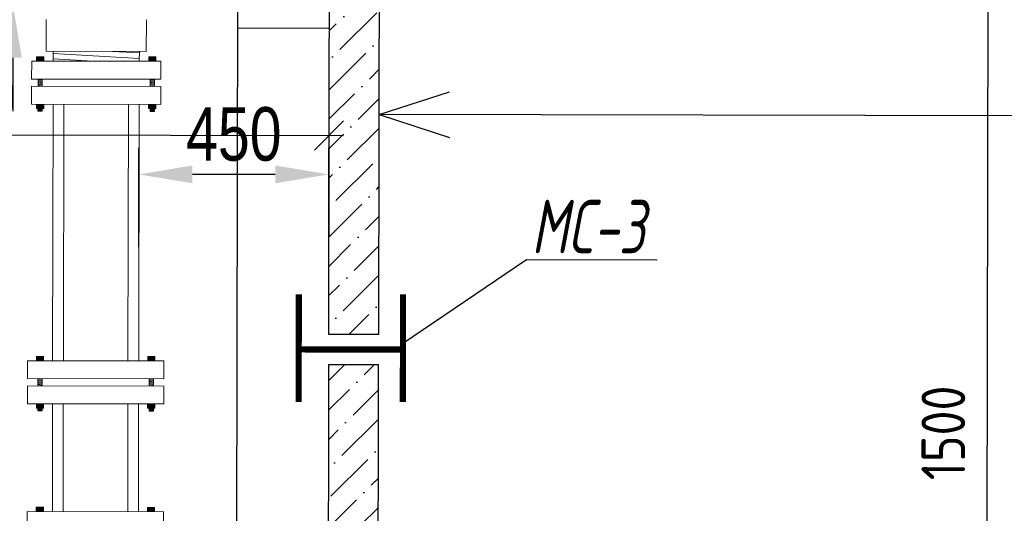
# Model space of a CAD drawing. Extents: x 0 to 361260, y 0 to 4201817.
# Tile 21 of 256: x 360331 to 360378, y 4194646 to 4194669. Entities that reach past the tile are written whole.
import ezdxf

# ---------------------------------------------------------------- set-up
doc = ezdxf.new("R2010")
doc.units = 0
doc.header["$LTSCALE"] = 0.5
doc.header["$MEASUREMENT"] = 0
doc.header["$PDMODE"] = 32
doc.header["$PDSIZE"] = 0.3
doc.layers.add("navro'z", color=7, linetype='Continuous')
doc.layers.add('Д25', color=4, linetype='Continuous')
doc.styles.add('Nurbek', font='isocpeui.ttf')
doc.styles.add('ROMANS', font='romans.shx', dxfattribs={"width": 0.8})
doc.dimstyles.new('ISO-25', dxfattribs={"dimtxt": 2.5, "dimasz": 2.5, "dimexe": 1.25, "dimexo": 0.625, "dimtad": 1, "dimtxsty": 'Standard', "dimcen": 2.5, "dimadec": 0, "dimazin": 0, "dimtfac": 1, "dimtmove": 0, "dimatfit": 3, "dimfxl": 1, "dimarcsym": 0})
pattern_1 = [(44.89306, (347893.6088, 4192987.8277), (0.51973879, 1.89179207), [2.43342293, -0.48668459, 0, -0.48668459])]

# ---------------------------------------------------------------- blocks, each defined once
blk = doc.blocks.new('_Oblique')
at = {"color": 0, "linetype": 'ByBlock', "lineweight": -2}
blk.add_line((-0.5, -0.5), (0.5, 0.5), dxfattribs=at)
blk = doc.blocks.new('*D478')
at = {"color": 0, "lineweight": -2, "transparency": 16777216}
for p, q in [((360331.176, 4194676.792), (360331.176, 4194679.292)), ((360334.513, 4194674.292), (360329.926, 4194674.292)), ((360331.176, 4194674.292), (360331.176, 4194669.675)), ((360334.455, 4194669.675), (360329.926, 4194669.675)), ((360331.176, 4194667.175), (360331.176, 4194664.675))]:
    blk.add_line(p, q, dxfattribs=at)
at = {"color": 0, "lineweight": 106, "transparency": 16777216}
for points in [[(360330.759, 4194676.792), (360331.593, 4194676.792), (360331.176, 4194674.292)], [(360330.759, 4194667.175), (360331.593, 4194667.175), (360331.176, 4194669.675)]]:
    blk.add_solid(points, dxfattribs=at)
at = {"layer": 'Defpoints', "color": 0, "lineweight": 106, "transparency": 16777216}
for p in [(360335.138, 4194674.292), (360331.176, 4194669.675), (360335.08, 4194669.675)]:
    blk.add_point(p, dxfattribs=at)
at = {"color": 0, "transparency": 16777216, "insert": (360329.301, 4194671.984), "char_height": 2.5, "attachment_point": 5, "rotation": 90}
blk.add_mtext('{\\W0.8;200}', dxfattribs=at)
blk = doc.blocks.new('*D477')
at = {"color": 0, "lineweight": -2, "transparency": 16777216}
for p, q in [((360337.073, 4194658.319), (360337.073, 4194662.968)), ((360345.949, 4194658.375), (360345.949, 4194662.968)), ((360343.449, 4194661.718), (360339.573, 4194661.718))]:
    blk.add_line(p, q, dxfattribs=at)
at = {"color": 0, "lineweight": 106, "transparency": 16777216}
for points in [[(360339.573, 4194662.135), (360339.573, 4194661.302), (360337.073, 4194661.718)], [(360343.449, 4194662.135), (360343.449, 4194661.302), (360345.949, 4194661.718)]]:
    blk.add_solid(points, dxfattribs=at)
at = {"layer": 'Defpoints', "color": 0, "lineweight": 106, "transparency": 16777216}
for p in [(360337.073, 4194661.718), (360345.949, 4194657.75), (360337.073, 4194657.694, -185.215)]:
    blk.add_point(p, dxfattribs=at)
at = {"color": 0, "transparency": 16777216, "insert": (360341.511, 4194663.593), "char_height": 2.5, "attachment_point": 5}
blk.add_mtext('{\\W0.8;450}', dxfattribs=at)

msp = doc.modelspace()

# ---------------------------------------------------------------- hatches: boundary and pattern name
at = {"linetype": 'ByBlock', "lineweight": 0, "transparency": 33554687}
for points in [[(360332.624, 4194667.217), (360332.288, 4194667.218), (360332.288, 4194667.017), (360332.623, 4194667.016)], [(360337.532, 4194667.208), (360337.867, 4194667.208), (360337.867, 4194667.006), (360337.531, 4194667.007)], [(360332.62, 4194665.002), (360332.284, 4194665.003), (360332.284, 4194664.801), (360332.619, 4194664.801)], [(360337.528, 4194664.993), (360337.863, 4194664.992), (360337.863, 4194664.791), (360337.527, 4194664.792)], [(360332.617, 4194653.21), (360332.282, 4194653.211), (360332.281, 4194653.01), (360332.617, 4194653.009)], [(360337.484, 4194653.201), (360337.819, 4194653.201), (360337.819, 4194652.999), (360337.483, 4194653)], [(360332.613, 4194650.995), (360332.277, 4194650.996), (360332.277, 4194650.795), (360332.613, 4194650.794)], [(360337.48, 4194650.986), (360337.815, 4194650.986), (360337.815, 4194650.784), (360337.479, 4194650.785)], [(360332.604, 4194646.162), (360332.268, 4194646.163), (360332.268, 4194645.961), (360332.604, 4194645.961)], [(360337.471, 4194646.153), (360337.806, 4194646.153), (360337.806, 4194645.951), (360337.47, 4194645.952)]]:
    msp.add_hatch(color=8, dxfattribs=at).paths.add_polyline_path(points)
at = {"layer": "navro'z", "transparency": 33554687}
h = msp.add_hatch(dxfattribs=at)
h.set_pattern_fill('ANSI36', color=254, scale=0.306573, angle=-0.1069, style=0)
h.set_pattern_definition(pattern_1)
h.paths.add_polyline_path([(360348.321, 4194672.703), (360345.977, 4194672.707), (360345.942, 4194654.251), (360348.287, 4194654.246)])
h.paths.add_polyline_path([(360312.872, 4194672.769), (360310.527, 4194672.773), (360310.492, 4194654.317), (360312.837, 4194654.312)])
h = msp.add_hatch(dxfattribs=at)
h.set_pattern_fill('ANSI36', color=0, scale=0.306573, angle=-0.1069, style=0)
h.set_pattern_definition(pattern_1)
h.paths.add_polyline_path([(360348.321, 4194672.703), (360345.977, 4194672.707), (360345.942, 4194654.251), (360348.287, 4194654.246)])
h.paths.add_polyline_path([(360312.872, 4194672.769), (360310.527, 4194672.773), (360310.492, 4194654.317), (360312.837, 4194654.312)])
h = msp.add_hatch(dxfattribs=at)
h.set_pattern_fill('ANSI36', color=0, scale=0.306573, angle=-0.1069, style=0)
h.set_pattern_definition([(44.89306, (358099.4458, 4198023.9453), (0.5197388, 1.89179207), [2.43342293, -0.4866846, 0, -0.4866846])])
h.paths.add_polyline_path([(360348.284, 4194652.815), (360345.939, 4194652.819), (360345.917, 4194640.652), (360348.262, 4194640.648)])
h.paths.add_polyline_path([(360348.25, 4194634.43), (360345.905, 4194634.434), (360345.888, 4194625.166), (360348.233, 4194625.161)])

# ---------------------------------------------------------------- linework, layer by layer
at = {"color": 7, "linetype": 'ByBlock', "lineweight": 0, "transparency": 33554687}
for p, q in [((360332.739, 4194667.472), (360332.742, 4194668.96)), ((360337.418, 4194667.464), (360337.42, 4194668.951)), ((360332.739, 4194667.472), (360337.418, 4194667.464)), ((360333.065, 4194667.472), (360333.064, 4194667.015)), ((360335.836, 4194667.467), (360337.092, 4194667.396)), ((360337.092, 4194667.464), (360337.091, 4194667.008)), ((360332.057, 4194667.017), (360332.055, 4194666.178)), ((360338.098, 4194667.006), (360332.057, 4194667.017)), ((360332.288, 4194667.017), (360332.288, 4194667.218)), ((360332.288, 4194667.218), (360332.624, 4194667.217)), ((360332.623, 4194667.016), (360332.624, 4194667.217)), ((360333.064, 4194667.369), (360337.091, 4194667.143)), ((360333.064, 4194667.116), (360334.919, 4194667.012)), ((360337.531, 4194667.007), (360337.532, 4194667.208)), ((360337.867, 4194667.208), (360337.532, 4194667.208)), ((360337.867, 4194667.006), (360337.867, 4194667.208)), ((360338.098, 4194667.006), (360338.097, 4194666.167)), ((360338.097, 4194666.167), (360332.055, 4194666.178)), ((360332.353, 4194666.177), (360332.353, 4194665.842)), ((360332.353, 4194666.16), (360332.555, 4194666.134)), ((360332.353, 4194666.116), (360332.555, 4194666.09)), ((360332.353, 4194666.072), (360332.555, 4194666.046)), ((360332.353, 4194666.028), (360332.554, 4194666.001)), ((360332.555, 4194666.177), (360332.554, 4194665.841)), ((360337.597, 4194666.168), (360337.596, 4194665.832)), ((360337.798, 4194666.15), (360337.597, 4194666.125)), ((360337.798, 4194666.106), (360337.597, 4194666.08)), ((360337.798, 4194666.062), (360337.597, 4194666.036)), ((360337.798, 4194666.018), (360337.597, 4194665.992)), ((360337.798, 4194666.167), (360337.798, 4194665.832)), ((360332.055, 4194665.842), (360332.053, 4194665.003)), ((360338.096, 4194665.831), (360332.055, 4194665.842)), ((360332.353, 4194665.984), (360332.554, 4194665.957)), ((360332.353, 4194665.939), (360332.554, 4194665.913)), ((360332.353, 4194665.895), (360332.554, 4194665.869)), ((360332.353, 4194665.851), (360332.425, 4194665.842)), ((360337.798, 4194665.929), (360337.596, 4194665.904)), ((360337.798, 4194665.885), (360337.596, 4194665.859)), ((360337.798, 4194665.973), (360337.597, 4194665.948)), ((360337.798, 4194665.841), (360337.726, 4194665.832)), ((360338.096, 4194665.831), (360338.094, 4194664.992)), ((360338.094, 4194664.992), (360332.053, 4194665.003)), ((360332.284, 4194665.003), (360332.284, 4194664.801)), ((360332.284, 4194664.801), (360332.619, 4194664.801)), ((360332.351, 4194664.801), (360332.351, 4194664.667)), ((360332.351, 4194664.795), (360332.552, 4194664.768)), ((360332.351, 4194664.771), (360332.552, 4194664.745)), ((360332.351, 4194664.748), (360332.552, 4194664.721)), ((360332.351, 4194664.724), (360332.552, 4194664.698)), ((360332.351, 4194664.701), (360332.552, 4194664.675)), ((360332.351, 4194664.667), (360332.552, 4194664.667)), ((360332.552, 4194664.801), (360332.552, 4194664.667)), ((360332.619, 4194664.801), (360332.62, 4194665.002)), ((360333.059, 4194665.001, -274.777), (360333.036, 4194653.008, -127.643)), ((360333.562, 4194665, -274.777), (360333.54, 4194653.007, -127.643)), ((360336.583, 4194664.995, -274.777), (360336.56, 4194653.002, -127.643)), ((360337.086, 4194664.994, -274.777), (360337.064, 4194653.001, -127.643)), ((360337.528, 4194664.993), (360337.527, 4194664.792)), ((360337.863, 4194664.791), (360337.527, 4194664.792)), ((360337.594, 4194664.792), (360337.594, 4194664.657)), ((360337.796, 4194664.785), (360337.594, 4194664.759)), ((360337.796, 4194664.761), (360337.594, 4194664.735)), ((360337.796, 4194664.738), (360337.594, 4194664.712)), ((360337.796, 4194664.714), (360337.594, 4194664.689)), ((360337.796, 4194664.691), (360337.594, 4194664.665)), ((360337.795, 4194664.657), (360337.594, 4194664.657)), ((360337.796, 4194664.791), (360337.795, 4194664.657)), ((360337.863, 4194664.992), (360337.863, 4194664.791)), ((360332.281, 4194653.01, -127.643), (360332.282, 4194653.211, -127.643)), ((360332.282, 4194653.211, -127.643), (360332.617, 4194653.21, -127.643)), ((360332.617, 4194653.009, -127.643), (360332.617, 4194653.21, -127.643)), ((360337.483, 4194653, -127.643), (360337.484, 4194653.201, -127.643)), ((360337.819, 4194653.201, -127.643), (360337.484, 4194653.201, -127.643)), ((360337.819, 4194652.999, -127.643), (360337.819, 4194653.201, -127.643)), ((360331.862, 4194653.01, -127.643), (360331.86, 4194652.171, -127.643)), ((360331.862, 4194653.01, -127.643), (360338.239, 4194652.999, -127.643)), ((360338.239, 4194652.999, -127.643), (360338.237, 4194652.16, -127.643)), ((360331.859, 4194651.836, -127.643), (360331.858, 4194650.997, -127.643)), ((360331.859, 4194651.836, -127.643), (360338.236, 4194651.824, -127.643)), ((360331.86, 4194652.171, -127.643), (360338.237, 4194652.16, -127.643)), ((360332.347, 4194652.17, -127.643), (360332.346, 4194651.835, -127.643)), ((360332.346, 4194652.007, -127.643), (360332.548, 4194651.98, -127.643)), ((360332.346, 4194651.962, -127.643), (360332.548, 4194651.936, -127.643)), ((360332.346, 4194651.918, -127.643), (360332.548, 4194651.892, -127.643)), ((360332.346, 4194651.874, -127.643), (360332.548, 4194651.848, -127.643)), ((360332.347, 4194652.139, -127.643), (360332.548, 4194652.113, -127.643)), ((360332.347, 4194652.095, -127.643), (360332.548, 4194652.068, -127.643)), ((360332.347, 4194652.051, -127.643), (360332.548, 4194652.024, -127.643)), ((360332.446, 4194652.17, -127.643), (360332.548, 4194652.157, -127.643)), ((360332.548, 4194652.17, -127.643), (360332.548, 4194651.834, -127.643)), ((360337.549, 4194652.161, -127.643), (360337.548, 4194651.825, -127.643)), ((360337.75, 4194651.908, -127.643), (360337.548, 4194651.882, -127.643)), ((360337.75, 4194651.864, -127.643), (360337.548, 4194651.838, -127.643)), ((360337.652, 4194652.161, -127.643), (360337.549, 4194652.148, -127.643)), ((360337.75, 4194652.129, -127.643), (360337.549, 4194652.103, -127.643)), ((360337.75, 4194652.085, -127.643), (360337.549, 4194652.059, -127.643)), ((360337.75, 4194652.041, -127.643), (360337.549, 4194652.015, -127.643)), ((360337.75, 4194651.996, -127.643), (360337.549, 4194651.971, -127.643)), ((360337.75, 4194651.952, -127.643), (360337.549, 4194651.927, -127.643)), ((360337.75, 4194652.16, -127.643), (360337.75, 4194651.825, -127.643)), ((360338.236, 4194651.824, -127.643), (360338.235, 4194650.985, -127.643)), ((360331.858, 4194650.997, -127.643), (360338.235, 4194650.985, -127.643)), ((360332.277, 4194650.996, -127.643), (360332.277, 4194650.795, -127.643)), ((360332.613, 4194650.995, -127.643), (360332.613, 4194650.794, -127.643)), ((360333.033, 4194650.995), (360333.023, 4194645.96)), ((360333.536, 4194650.994), (360333.527, 4194645.959)), ((360336.557, 4194650.988), (360336.547, 4194645.953)), ((360337.06, 4194650.987), (360337.051, 4194645.953)), ((360337.48, 4194650.986, -127.643), (360337.479, 4194650.785, -127.643)), ((360337.815, 4194650.986, -127.643), (360337.815, 4194650.784, -127.643)), ((360332.277, 4194650.795, -127.643), (360332.613, 4194650.794, -127.643)), ((360332.344, 4194650.794, -127.643), (360332.344, 4194650.66, -127.643)), ((360332.344, 4194650.788, -127.643), (360332.546, 4194650.761, -127.643)), ((360332.344, 4194650.764, -127.643), (360332.545, 4194650.738, -127.643)), ((360332.344, 4194650.741, -127.643), (360332.545, 4194650.715, -127.643)), ((360332.344, 4194650.718, -127.643), (360332.545, 4194650.691, -127.643)), ((360332.344, 4194650.694, -127.643), (360332.545, 4194650.668, -127.643)), ((360332.344, 4194650.66, -127.643), (360332.545, 4194650.66, -127.643)), ((360332.546, 4194650.794, -127.643), (360332.545, 4194650.66, -127.643)), ((360337.815, 4194650.784, -127.643), (360337.479, 4194650.785, -127.643)), ((360337.546, 4194650.785, -127.643), (360337.546, 4194650.65, -127.643)), ((360337.748, 4194650.778, -127.643), (360337.546, 4194650.752, -127.643)), ((360337.748, 4194650.754, -127.643), (360337.546, 4194650.729, -127.643)), ((360337.748, 4194650.731, -127.643), (360337.546, 4194650.705, -127.643)), ((360337.748, 4194650.707, -127.643), (360337.546, 4194650.682, -127.643)), ((360337.748, 4194650.684, -127.643), (360337.546, 4194650.658, -127.643)), ((360337.748, 4194650.65, -127.643), (360337.546, 4194650.65, -127.643)), ((360337.748, 4194650.784, -127.643), (360337.748, 4194650.65, -127.643)), ((360331.849, 4194645.962), (360331.847, 4194645.123)), ((360331.849, 4194645.962), (360338.225, 4194645.95)), ((360332.268, 4194645.961), (360332.268, 4194646.163)), ((360332.268, 4194646.163), (360332.604, 4194646.162)), ((360332.604, 4194645.961), (360332.604, 4194646.162)), ((360337.47, 4194645.952), (360337.471, 4194646.153)), ((360337.806, 4194646.153), (360337.471, 4194646.153)), ((360337.806, 4194645.951), (360337.806, 4194646.153)), ((360338.225, 4194645.95), (360338.224, 4194645.111))]:
    msp.add_line(p, q, dxfattribs=at)
at = {"layer": "navro'z", "color": 0, "transparency": 33554687}
for p, q in [((360376.782, 4194674.834), (360376.688, 4194624.427)), ((360348.306, 4194664.517), (360351.6, 4194665.572)), ((360390.862, 4194664.438), (360348.306, 4194664.517)), ((360348.306, 4194664.517), (360351.597, 4194663.45)), ((360312.173, 4194663.601), (360346.641, 4194663.537)), ((360349.401, 4194653.808), (360355.193, 4194657.733)), ((360355.193, 4194657.733), (360361.302, 4194657.721))]:
    msp.add_line(p, q, dxfattribs=at)
at = {"layer": "navro'z", "color": 7, "transparency": 33554687}
for p, q in [((360341.689, 4194671.108), (360341.608, 4194627.797)), ((360341.689, 4194671.108), (360341.608, 4194627.797)), ((360345.969, 4194668.545), (360341.684, 4194668.553)), ((360345.969, 4194668.545), (360341.684, 4194668.553))]:
    msp.add_line(p, q, dxfattribs=at)
at = {"layer": "navro'z", "color": 7, "lineweight": 30, "transparency": 33554687}
msp.add_lwpolyline([(360348.321, 4194672.703), (360345.977, 4194672.707), (360345.942, 4194654.251), (360348.287, 4194654.246)], close=True, dxfattribs=at)
msp.add_lwpolyline([(360348.321, 4194672.703), (360345.977, 4194672.707), (360345.942, 4194654.251), (360348.287, 4194654.246)], close=True, dxfattribs=at)
at = {"layer": "navro'z", "color": 0, "transparency": 33554687, "const_width": 0.289}
for points in [[(360344.551, 4194656.114), (360344.542, 4194651.084)], [(360344.551, 4194656.114), (360344.542, 4194651.084)], [(360349.426, 4194656.105), (360349.416, 4194651.074)], [(360349.426, 4194656.105), (360349.416, 4194651.074)], [(360344.546, 4194653.537), (360349.421, 4194653.528)], [(360344.546, 4194653.537), (360349.421, 4194653.528)]]:
    msp.add_lwpolyline(points, dxfattribs=at)
at = {"layer": "navro'z", "color": 7, "lineweight": 30, "transparency": 33554687}
msp.add_lwpolyline([(360348.26, 4194640.05), (360348.284, 4194652.815), (360345.939, 4194652.819), (360345.916, 4194640.055)], dxfattribs=at)
msp.add_lwpolyline([(360348.26, 4194640.05), (360348.284, 4194652.815), (360345.939, 4194652.819), (360345.916, 4194640.055)], dxfattribs=at)

# ---------------------------------------------------------------- block references
at = {"layer": "navro'z", "color": 3, "transparency": 33554687, "xscale": 1.362546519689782, "yscale": 1.362546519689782, "zscale": 1.362546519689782, "rotation": 359.8930604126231}
msp.add_blockref('_Oblique', (360345.959, 4194663.538), dxfattribs=at)

# ---------------------------------------------------------------- texts
at = {"layer": "navro'z", "color": 0, "transparency": 33554687, "char_height": 2.0438, "attachment_point": 5, "style": 'ROMANS'}
for insert, rotation in [((360329.125, 4194665.326), 359.8931), ((360374.692, 4194649.634), 89.8931)]:
    msp.add_mtext('\\A1;1500', dxfattribs=dict(at, insert=insert, rotation=rotation))
at = {"layer": 'Д25', "color": 7, "lineweight": 25, "transparency": 33554687, "style": 'Nurbek', "width": 0.7}
msp.add_text('МС-3', height=2.5, rotation=359.8931, dxfattribs=at).set_placement((360355.424, 4194658.034))

# ---------------------------------------------------------------- dimensions: what is measured, and where the dimension line sits
dim = msp.add_linear_dim(base=(360331.176, 4194669.675), p1=(360335.138, 4194674.292), p2=(360335.08, 4194669.675), angle=90, text='{\\W0.8;200}', dimstyle='ISO-25')
dim.commit()
dim.dimension.update_dxf_attribs({"geometry": '*D478', "text_midpoint": (360331.176, 4194671.984), "dimtype": 160})
dim = msp.add_linear_dim(base=(360337.073, 4194661.718), p1=(360345.949, 4194657.75), p2=(360337.073, 4194657.694, -185.215), text='{\\W0.8;450}', dimstyle='ISO-25')
dim.commit()
dim.dimension.update_dxf_attribs({"geometry": '*D477', "text_midpoint": (360341.511, 4194661.718), "dimtype": 160})

doc.saveas('drawing.dxf')
